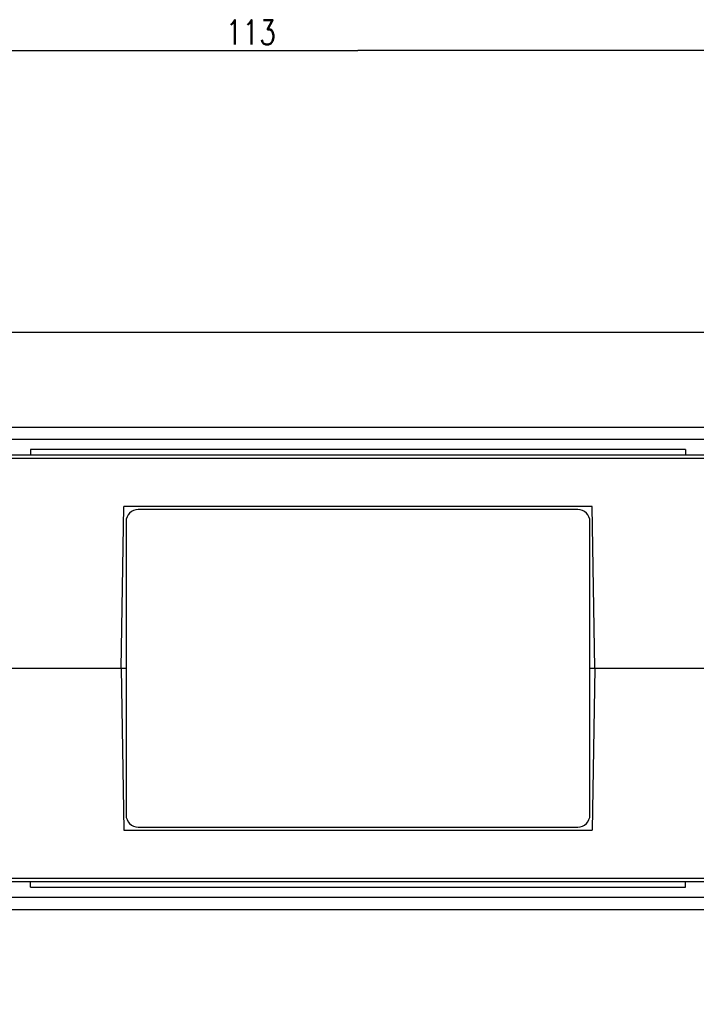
# Model space of a CAD drawing. Extents: x 0 to 594, y 0 to 420.
# Tile 5 of 30: x 137 to 193, y 96 to 177. Entities that reach past the tile are written whole.
import ezdxf

# ---------------------------------------------------------------- set-up
doc = ezdxf.new("R2010")
doc.units = 0
doc.header["$LTSCALE"] = 32.67
doc.layers.get('0').update_dxf_attribs({"linetype": 'CONTINUOUS'})
doc.styles.get("Standard").update_dxf_attribs({"font": 'SIMPLEX.SHX', "width": 0.8})
doc.dimstyles.new('DIMSTYLE_1', dxfattribs={"dimtxt": 2, "dimasz": 2, "dimexe": 1, "dimexo": 1, "dimgap": 0.5, "dimtad": 1, "dimtxsty": 'STANDARD', "dimblk": '_ARROW_FILLED', "dimblk1": '_ARROW_FILLED', "dimblk2": '_ARROW_FILLED', "dimcen": 0.09, "dimazin": 2, "dimtp": 0.3, "dimtm": 0.3, "dimtfac": 1, "dimtofl": 0, "dimtmove": 0, "dimatfit": 3, "dimtolj": 1})
doc.dimstyles.new('DIMSTYLE_2', dxfattribs={"dimtxt": 2, "dimasz": 2, "dimexe": 1, "dimexo": 1, "dimgap": 0.5, "dimtad": 1, "dimdec": 1, "dimtxsty": 'STANDARD', "dimblk": '_ARROW_FILLED', "dimblk1": '_ARROW_FILLED', "dimblk2": '_ARROW_FILLED', "dimcen": 0.09, "dimazin": 2, "dimtp": 0.3, "dimtm": 0.3, "dimtfac": 1, "dimtdec": 1, "dimtofl": 0, "dimtmove": 0, "dimatfit": 3, "dimtolj": 1})

# ---------------------------------------------------------------- blocks, each defined once
blk = doc.blocks.new('_ARROW_FILLED')
at = {"color": 0, "linetype": 'BYBLOCK'}
blk.add_solid([(0, 0), (-1, 0.25), (-1, -0.25)], dxfattribs=at)
blk = doc.blocks.new('*D6')
at = {"color": 8}
for p, q in [((108.625, 152.194), (108.625, 175.248)), ((221.625, 97.182), (221.625, 175.248)), ((108.625, 174.248), (165.125, 174.248)), ((221.625, 174.248), (165.125, 174.248))]:
    blk.add_line(p, q, dxfattribs=at)
at = {"color": 8, "xscale": 2, "yscale": 2, "zscale": 2, "rotation": 180}
blk.add_blockref('_ARROW_FILLED', (108.625, 174.248), dxfattribs=at)
at = {"color": 8, "xscale": 2, "yscale": 2, "zscale": 2}
blk.add_blockref('_ARROW_FILLED', (221.625, 174.248), dxfattribs=at)
at = {"color": 8, "insert": (156.346, 176.748), "char_height": 2, "width": 4.8, "attachment_point": 2}
blk.add_mtext('113', dxfattribs=at)
blk = doc.blocks.new('*D8')
at = {"color": 8}
for p, q in [((109.625, 151.194), (242.231, 151.194)), ((241.231, 151.194), (241.231, 123.688)), ((241.231, 96.182), (241.231, 123.688)), ((222.625, 96.182), (242.231, 96.182))]:
    blk.add_line(p, q, dxfattribs=at)
at = {"color": 8, "xscale": 2, "yscale": 2, "zscale": 2}
for p, rotation in [((241.231, 151.194), 90), ((241.231, 96.182), 270)]:
    blk.add_blockref('_ARROW_FILLED', p, dxfattribs=dict(at, rotation=rotation))
at = {"color": 8, "insert": (238.731, 125.207), "char_height": 2, "width": 3.2, "attachment_point": 2, "rotation": 90}
blk.add_mtext('55', dxfattribs=at)

msp = doc.modelspace()

# ---------------------------------------------------------------- linework, layer by layer
at = {"color": 7}
for p, q in [((133.895, 143.438), (196.356, 143.438)), ((132.029, 142.455), (198.221, 142.455)), ((215.357, 141.138), (114.894, 141.138)), ((138.309, 141.61), (138.309, 141.138)), ((191.942, 141.61), (138.309, 141.61)), ((191.942, 141.61), (191.942, 141.138)), ((132.322, 140.892), (197.928, 140.892)), ((145.725, 123.688), (145.957, 136.938)), ((184.294, 136.938), (145.957, 136.938)), ((183.125, 136.688), (147.125, 136.688)), ((184.525, 123.688), (184.294, 136.938)), ((146.125, 135.688), (146.125, 111.688)), ((184.125, 111.688), (184.125, 135.688)), ((109.45, 123.688), (146.125, 123.688)), ((145.725, 123.688), (145.957, 110.438)), ((184.125, 123.688), (220.8, 123.688)), ((184.525, 123.688), (184.294, 110.438)), ((145.957, 110.438), (184.294, 110.438)), ((147.125, 110.688), (183.125, 110.688)), ((197.929, 106.484), (132.323, 106.484)), ((114.894, 106.238), (215.357, 106.238)), ((138.309, 105.766), (138.309, 106.238)), ((138.309, 105.766), (191.942, 105.766)), ((191.942, 105.766), (191.942, 106.238)), ((198.221, 104.92), (132.029, 104.92)), ((133.895, 103.938), (196.356, 103.938))]:
    msp.add_line(p, q, dxfattribs=at)
for centre, start, end in [((147.125, 135.688), 90, 180), ((183.125, 135.688), 0, 90), ((147.125, 111.688), 180, 270), ((183.125, 111.688), 270, 360)]:
    msp.add_arc(centre, 1, start, end, dxfattribs=at)

# ---------------------------------------------------------------- dimensions: what is measured, and where the dimension line sits
at = {"color": 8}
dim = msp.add_linear_dim(base=(221.625, 174.248), p1=(108.625, 151.194), p2=(221.625, 96.182), dimstyle='DIMSTYLE_1', dxfattribs=at)
dim.commit()
dim.dimension.update_dxf_attribs({"geometry": '*D6', "text_midpoint": (156.596, 174.248), "dimtype": 160})
dim = msp.add_linear_dim(base=(241.231, 96.182), p1=(108.625, 151.194), p2=(221.625, 96.182), angle=270, dimstyle='DIMSTYLE_2', dxfattribs=at)
dim.commit()
dim.dimension.update_dxf_attribs({"geometry": '*D8', "text_midpoint": (241.231, 125.257), "dimtype": 160})

doc.saveas('drawing.dxf')
